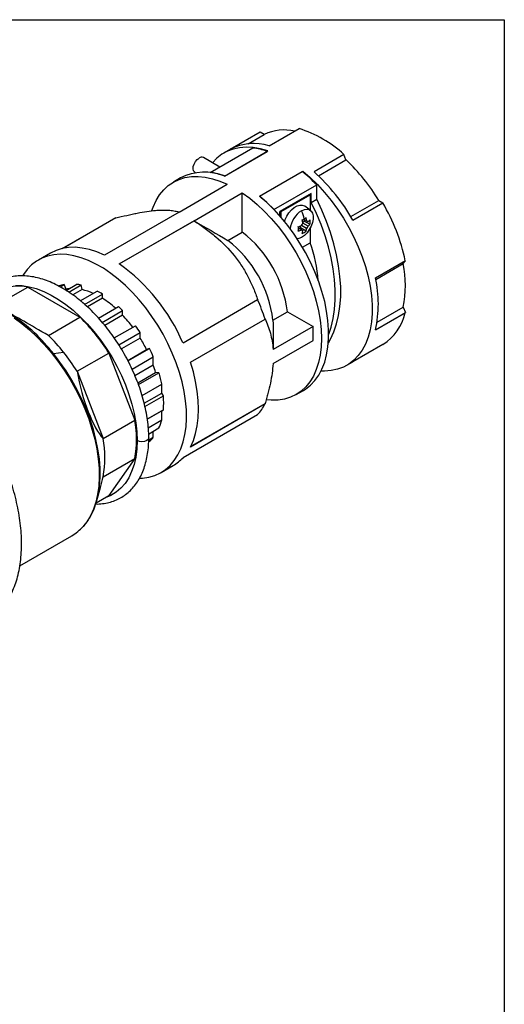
# Model space of a CAD drawing. Header units: inches. Extents: x 0 to 44, y 0 to 34.
# Tile 7 of 7: x 38.4 to 44, y 22.6 to 34. Entities that reach past the tile are written whole.
import ezdxf

# ---------------------------------------------------------------- set-up
doc = ezdxf.new("R2010")
doc.units = ezdxf.units.IN
doc.header["$LTSCALE"] = 4
doc.header["$MEASUREMENT"] = 0
doc.linetypes.add('SLD-Solid', pattern=[0])
doc.layers.add('SLD-DEFPOINTS', color=7, linetype='Continuous')

# ---------------------------------------------------------------- blocks, each defined once
blk = doc.blocks.new('Block2')
at = {"color": 7, "linetype": 'SLD-Solid', "lineweight": 18}
for p, q in [((44, 34), (0, 34)), ((44, 0), (44, 34))]:
    blk.add_line(p, q, dxfattribs=at)

msp = doc.modelspace()

# ---------------------------------------------------------------- linework, layer by layer
at = {"color": 7, "linetype": 'SLD-Solid'}
for p, q in [((0, 34), (44, 34)), ((44, 34), (44, 0))]:
    msp.add_line(p, q, dxfattribs=at)
for p, q in [((41.181, 32.702), (40.835, 32.502)), ((41.043, 32.566), (41.229, 32.673)), ((41.229, 32.673), (41.181, 32.702)), ((41.285, 32.542), (41.63, 32.742)), ((40.602, 32.233), (41.096, 32.518)), ((40.835, 32.502), (40.763, 32.46)), ((40.769, 32.194), (41.27, 32.483)), ((40.769, 32.194), (41.263, 32.479)), ((42.149, 32.442), (41.803, 32.243)), ((42.172, 32.381), (42.149, 32.442)), ((40.715, 32.298), (40.526, 32.407)), ((41.854, 32.197), (42.172, 32.381)), ((40.428, 32.237), (40.437, 32.231)), ((41.173, 31.961), (41.674, 32.25)), ((41.173, 31.961), (41.667, 32.246)), ((41.674, 32.24), (41.674, 32.25)), ((40.262, 32.171), (40.179, 32.123)), ((40.245, 31.777), (40.801, 32.098)), ((41.34, 31.807), (41.834, 32.092)), ((41.834, 31.925), (41.834, 32.092)), ((40.417, 31.677), (40.974, 31.999)), ((40.974, 31.546), (40.974, 31.999)), ((41.771, 31.993), (41.409, 31.784)), ((41.749, 31.98), (41.757, 31.975)), ((41.771, 31.889), (41.771, 31.993)), ((41.423, 31.782), (41.757, 31.975)), ((41.757, 31.975), (41.757, 31.8)), ((41.771, 31.889), (41.834, 31.925)), ((42.229, 31.725), (42.551, 31.91)), ((42.253, 31.684), (42.598, 31.883)), ((42.551, 31.91), (42.598, 31.883)), ((40.245, 31.777), (39.382, 31.279)), ((40.248, 31.775), (40.245, 31.777)), ((41.409, 31.731), (41.409, 31.784)), ((41.423, 31.782), (41.415, 31.787)), ((41.423, 31.715), (41.423, 31.782)), ((41.76, 31.798), (41.695, 31.846)), ((38.894, 31.356), (39.509, 31.711)), ((39.513, 31.709), (38.908, 31.359)), ((39.554, 31.18), (40.417, 31.677)), ((40.418, 31.677), (39.555, 31.179)), ((40.417, 31.677), (40.42, 31.675)), ((41.672, 31.662), (41.691, 31.673)), ((41.734, 31.614), (41.674, 31.648)), ((41.718, 31.674), (41.682, 31.695)), ((41.734, 31.665), (41.682, 31.695)), ((41.757, 31.635), (41.691, 31.673)), ((40.806, 31.45), (40.974, 31.546)), ((41.659, 31.571), (41.622, 31.592)), ((41.646, 31.595), (41.646, 31.617)), ((41.712, 31.557), (41.646, 31.595)), ((41.718, 31.588), (41.659, 31.622)), ((41.757, 31.59), (41.757, 31.422)), ((41.669, 31.371), (41.757, 31.422)), ((38.76, 31.304), (38.62, 31.223)), ((42.858, 31.215), (42.512, 31.015)), ((42.516, 30.998), (42.833, 31.181)), ((42.833, 31.181), (42.858, 31.215)), ((38.249, 30.765), (38.499, 30.909)), ((38.499, 30.909), (39.1, 30.561)), ((38.861, 30.924), (38.855, 30.921)), ((38.87, 30.913), (38.916, 30.94)), ((38.939, 30.887), (38.916, 30.94)), ((38.939, 30.887), (38.927, 30.879)), ((38.94, 30.872), (39.064, 30.944)), ((38.97, 30.852), (39.113, 30.935)), ((39.125, 30.882), (39.017, 30.819)), ((39.104, 30.753), (39.298, 30.864)), ((39.125, 30.882), (39.113, 30.935)), ((39.154, 30.71), (39.359, 30.829)), ((39.359, 30.781), (39.186, 30.681)), ((39.359, 30.781), (39.359, 30.829)), ((41.152, 30.762), (40.29, 30.264)), ((39.313, 30.552), (39.544, 30.686)), ((39.357, 30.502), (39.593, 30.638)), ((39.593, 30.586), (39.593, 30.638)), ((41.329, 30.528), (41.496, 30.625)), ((41.496, 30.625), (41.792, 30.454)), ((42.512, 30.416), (42.858, 30.616)), ((42.531, 30.503), (42.833, 30.677)), ((42.833, 30.677), (42.858, 30.616)), ((38.736, 30.351), (39.1, 30.561)), ((39.593, 30.586), (39.386, 30.467)), ((40.376, 30.043), (41.238, 30.541)), ((39.496, 30.322), (39.741, 30.464)), ((39.549, 30.242), (39.796, 30.384)), ((39.796, 30.321), (39.796, 30.384)), ((41.792, 30.454), (41.33, 30.187)), ((41.792, 30.293), (41.792, 30.454)), ((39.796, 30.321), (39.578, 30.195)), ((41.33, 30.026), (41.792, 30.293)), ((38.793, 30.143), (38.746, 30.2)), ((38.793, 30.143), (38.911, 30.158)), ((39.651, 30.063), (39.869, 30.189)), ((39.654, 30.058), (39.902, 30.201)), ((39.902, 30.201), (39.869, 30.189)), ((42.598, 30.247), (42.253, 30.047)), ((38.841, 30.082), (38.793, 30.143)), ((39.068, 29.937), (39.433, 30.148)), ((39.433, 30.148), (39.734, 29.372)), ((39.701, 29.962), (39.946, 30.104)), ((39.946, 30.008), (39.946, 30.104)), ((42.181, 30.006), (42.253, 30.047)), ((39.068, 29.937), (39.369, 29.162)), ((39.946, 30.008), (39.735, 29.886)), ((39.768, 29.805), (39.974, 29.924)), ((39.776, 29.783), (40.012, 29.92)), ((40.012, 29.92), (39.974, 29.924)), ((39.817, 29.659), (40.044, 29.79)), ((40.044, 29.685), (40.044, 29.79)), ((41.596, 29.668), (41.68, 29.716)), ((39.842, 29.568), (40.044, 29.685)), ((39.851, 29.529), (40.063, 29.652)), ((40.063, 29.652), (40.044, 29.685)), ((39.878, 29.385), (40.063, 29.491)), ((40.044, 29.48), (39.878, 29.385)), ((40.044, 29.48), (40.063, 29.491)), ((40.044, 29.375), (40.044, 29.48)), ((41.238, 29.56), (40.376, 29.062)), ((40.378, 29.067), (41.238, 29.563)), ((39.369, 29.162), (39.734, 29.372)), ((39.889, 29.285), (40.044, 29.375)), ((40.29, 28.939), (41.152, 29.437)), ((39.893, 29.212), (40.012, 29.282)), ((39.893, 29.143), (39.946, 29.174)), ((39.946, 29.174), (39.946, 29.243)), ((39.893, 29.123), (39.902, 29.128)), ((39.369, 28.719), (39.734, 28.93)), ((39.734, 28.93), (39.433, 28.501)), ((40.037, 28.768), (40.177, 28.849)), ((39.295, 28.443), (39.336, 28.593)), ((39.288, 28.418), (39.433, 28.501)), ((38.405, 27.69), (39.005, 28.036))]:
    msp.add_line(p, q)
at = {"flags": 128}
for points in [[(41.27, 32.483), (41.184, 32.508), (41.101, 32.522), (41.02, 32.527), (40.943, 32.521), (40.87, 32.506), (40.802, 32.48), (40.739, 32.445), (40.682, 32.401), (40.63, 32.347), (40.63, 32.347)], [(40.428, 32.237), (40.426, 32.238), (40.413, 32.253), (40.407, 32.275), (40.409, 32.303), (40.419, 32.332), (40.434, 32.361), (40.454, 32.385), (40.477, 32.402)], [(41.674, 32.25), (41.76, 32.176), (41.843, 32.094), (41.924, 32.005), (42.001, 31.911), (42.074, 31.811), (42.142, 31.707), (42.205, 31.599), (42.263, 31.488), (42.314, 31.375), (42.358, 31.261), (42.396, 31.147), (42.427, 31.034), (42.45, 30.922), (42.465, 30.812), (42.473, 30.706), (42.473, 30.604), (42.465, 30.507), (42.45, 30.415), (42.427, 30.33), (42.396, 30.252), (42.358, 30.181), (42.314, 30.119), (42.263, 30.065), (42.205, 30.021), (42.142, 29.986), (42.074, 29.96), (42.001, 29.945), (41.924, 29.939), (41.884, 29.94)], [(39.931, 31.795), (39.946, 31.835), (39.979, 31.909), (40.02, 31.976), (40.067, 32.034), (40.12, 32.083), (40.179, 32.123), (40.244, 32.154), (40.313, 32.176), (40.387, 32.187), (40.465, 32.189), (40.546, 32.181), (40.629, 32.163), (40.715, 32.135), (40.801, 32.098)], [(40.974, 31.999), (41.06, 31.936), (41.146, 31.865), (41.229, 31.786), (41.31, 31.701), (41.388, 31.609), (41.462, 31.513), (41.531, 31.411), (41.596, 31.306), (41.655, 31.197), (41.708, 31.086), (41.755, 30.974), (41.796, 30.861), (41.829, 30.748), (41.855, 30.637), (41.874, 30.527), (41.886, 30.42), (41.89, 30.317), (41.886, 30.218), (41.874, 30.125), (41.855, 30.037), (41.829, 29.956), (41.796, 29.882), (41.755, 29.816), (41.708, 29.757), (41.655, 29.708), (41.596, 29.668), (41.531, 29.637), (41.462, 29.616), (41.388, 29.604), (41.31, 29.602), (41.253, 29.607)], [(41.68, 29.716), (41.704, 29.731), (41.761, 29.776), (41.813, 29.83), (41.857, 29.892), (41.895, 29.963), (41.926, 30.041), (41.949, 30.126), (41.964, 30.217), (41.972, 30.315), (41.972, 30.417), (41.964, 30.523), (41.949, 30.633), (41.926, 30.744), (41.895, 30.858), (41.857, 30.972), (41.813, 31.086), (41.761, 31.199), (41.704, 31.31), (41.641, 31.418), (41.573, 31.522), (41.5, 31.622), (41.423, 31.716), (41.342, 31.805), (41.259, 31.886), (41.173, 31.961)], [(41.973, 30.365), (42.001, 30.448), (42.025, 30.546), (42.041, 30.651), (42.049, 30.762), (42.049, 30.878), (42.041, 30.997), (42.025, 31.121), (42.001, 31.247), (41.969, 31.375), (41.931, 31.504), (41.884, 31.633), (41.831, 31.762), (41.771, 31.889)], [(41.969, 30.267), (41.993, 30.308), (42.032, 30.392), (42.064, 30.484), (42.087, 30.582), (42.103, 30.687), (42.111, 30.798), (42.111, 30.914), (42.103, 31.034), (42.087, 31.157), (42.064, 31.283), (42.032, 31.411), (41.993, 31.54), (41.947, 31.669), (41.894, 31.798), (41.834, 31.925)], [(41.462, 31.669), (41.47, 31.69), (41.489, 31.731), (41.514, 31.769), (41.543, 31.803), (41.574, 31.829), (41.607, 31.848), (41.638, 31.858), (41.667, 31.858), (41.692, 31.848), (41.695, 31.846)], [(41.66, 31.793), (41.692, 31.807), (41.722, 31.811), (41.748, 31.805), (41.77, 31.789), (41.784, 31.765), (41.792, 31.734), (41.792, 31.697), (41.784, 31.656), (41.77, 31.615), (41.748, 31.575), (41.722, 31.539), (41.692, 31.508), (41.66, 31.485)], [(41.734, 31.665), (41.732, 31.666), (41.73, 31.667), (41.728, 31.668), (41.726, 31.669), (41.724, 31.67), (41.722, 31.671), (41.72, 31.673), (41.718, 31.674)], [(41.659, 31.571), (41.661, 31.57), (41.663, 31.569), (41.665, 31.567), (41.667, 31.566), (41.669, 31.565), (41.671, 31.564), (41.672, 31.563), (41.674, 31.562)], [(41.66, 31.485), (41.628, 31.471), (41.609, 31.468)], [(39.382, 31.279), (39.295, 31.316), (39.209, 31.344), (39.126, 31.361), (39.045, 31.37), (38.967, 31.368), (38.893, 31.356), (38.824, 31.334), (38.76, 31.304)], [(39.79, 28.702), (39.823, 28.703), (39.896, 28.714), (39.965, 28.734), (40.029, 28.764), (40.088, 28.802), (40.142, 28.85), (40.189, 28.906), (40.23, 28.97), (40.264, 29.041), (40.292, 29.12), (40.312, 29.205), (40.325, 29.296), (40.33, 29.392), (40.329, 29.493), (40.319, 29.597), (40.303, 29.705), (40.279, 29.814), (40.248, 29.925), (40.21, 30.036), (40.166, 30.147), (40.116, 30.257), (40.06, 30.365), (39.998, 30.47), (39.931, 30.572), (39.86, 30.669), (39.785, 30.762), (39.707, 30.849), (39.626, 30.929), (39.542, 31.003), (39.458, 31.069), (39.372, 31.127), (39.285, 31.177), (39.199, 31.218), (39.114, 31.25), (39.031, 31.272), (38.95, 31.286), (38.872, 31.289), (38.797, 31.283), (38.726, 31.268), (38.659, 31.243), (38.597, 31.209), (38.541, 31.166), (38.491, 31.114), (38.447, 31.054), (38.44, 31.044)], [(38.355, 30.93), (38.433, 30.927), (38.513, 30.914), (38.596, 30.892), (38.681, 30.859), (38.766, 30.818), (38.852, 30.768), (38.937, 30.709), (39.021, 30.642), (39.103, 30.567), (39.183, 30.485), (39.26, 30.397), (39.334, 30.304), (39.403, 30.205), (39.467, 30.103), (39.526, 29.997), (39.579, 29.889), (39.626, 29.779), (39.666, 29.668), (39.699, 29.558), (39.726, 29.449), (39.745, 29.341), (39.756, 29.237), (39.76, 29.136)], [(38.339, 30.555), (38.428, 30.489), (38.517, 30.415), (38.603, 30.335), (38.687, 30.247), (38.767, 30.153), (38.844, 30.054), (38.917, 29.95), (38.985, 29.843), (39.048, 29.731), (39.105, 29.618), (39.156, 29.502), (39.201, 29.386), (39.239, 29.269), (39.27, 29.153), (39.295, 29.039), (39.311, 28.926), (39.321, 28.817), (39.322, 28.712), (39.317, 28.611), (39.304, 28.515), (39.283, 28.426), (39.255, 28.342), (39.22, 28.266), (39.179, 28.198), (39.136, 28.144)], [(39.209, 28.241), (39.228, 28.274), (39.264, 28.349), (39.292, 28.431), (39.313, 28.519), (39.327, 28.614), (39.333, 28.713), (39.332, 28.817), (39.324, 28.925), (39.308, 29.036), (39.285, 29.149), (39.255, 29.264), (39.218, 29.379), (39.174, 29.495), (39.124, 29.609), (39.069, 29.723), (39.007, 29.833), (38.94, 29.941), (38.869, 30.044), (38.841, 30.082)], [(40.376, 29.062), (40.41, 29.136), (40.436, 29.217), (40.455, 29.305), (40.466, 29.399), (40.47, 29.498), (40.466, 29.601), (40.455, 29.708), (40.436, 29.818), (40.41, 29.93), (40.376, 30.043)], [(39.76, 29.136), (39.756, 29.038), (39.744, 28.945), (39.725, 28.858), (39.697, 28.778), (39.663, 28.706), (39.621, 28.641), (39.573, 28.586), (39.518, 28.539), (39.457, 28.502), (39.391, 28.475), (39.382, 28.472)], [(39.894, 29.168), (39.894, 29.168), (39.888, 29.15), (39.871, 29.136), (39.846, 29.126), (39.816, 29.122), (39.786, 29.126), (39.76, 29.136)]]:
    msp.add_lwpolyline(points, dxfattribs=at)
for centre, radius, start, end in [((41.462, 32.177), 0.549, 77.6169, 115.1811), ((41.244, 31.474), 1.325, 46.937, 73.0684), ((41.108, 31.986), 0.584, 72.3916, 117.8274), ((40.993, 31.697), 0.827, 70.9391, 82.8416), ((40.505, 32.365), 0.0473, 64.1677, 127.1428), ((40.683, 30.796), 2.175, 30.82, 46.7691), ((40.541, 31.62), 0.618, 68.3058, 116.8089), ((40.499, 31.412), 0.827, 70.9391, 82.8416), ((40.453, 30.761), 1.918, 43.9394, 50.7277), ((40.287, 30.564), 2.262, 29.6752, 47.9139), ((39.958, 30.476), 1.918, 43.9394, 50.7277), ((40.645, 30.741), 2.262, 12.0868, 30.3245), ((41.816, 31.548), 0.291, 122.5796, 172.8356), ((41.185, 31.585), 0.518, 12.8069, 23.6114), ((41.313, 31.839), 0.409, 327.8676, 332.1324), ((41.226, 32.505), 0.93, 298.3487, 299.9725), ((41.252, 31.594), 0.426, 7.3052, 12.6193), ((41.308, 32.363), 0.765, 299.9656, 301.8147), ((41.296, 31.62), 0.426, 7.3052, 12.6193), ((41.596, 31.839), 0.221, 308.3135, 316.5331), ((41.596, 31.788), 0.221, 308.3135, 316.5331), ((41.531, 31.661), 0.228, 353.5656, 6.4344), ((40.13, 30.459), 1.376, 6.9106, 52.1926), ((41.495, 32.015), 0.426, 287.3785, 292.6923), ((40.777, 31.583), 0.845, 358.2697, 1.7303), ((41.495, 31.964), 0.426, 287.3785, 292.6923), ((41.455, 31.594), 0.221, 343.465, 351.684), ((41.576, 31.74), 0.228, 293.5625, 306.4321), ((41.499, 31.62), 0.221, 343.465, 351.684), ((41.373, 31.805), 0.409, 327.8676, 332.1324), ((39.963, 30.363), 1.376, 6.9106, 52.1926), ((40.324, 30.88), 1.532, 3.9046, 20.6985), ((38.265, 29.39), 2.205, 23.3545, 54.2347), ((41.586, 30.929), 1.272, 348.5757, 11.4243), ((41.221, 30.716), 1.325, 346.9364, 13.0636), ((38.379, 30.371), 0.55, 77.4788, 112.7403), ((38.989, 30.577), 0.37, 101.339, 110.2167), ((39.014, 30.516), 0.378, 95.9523, 101.3585), ((38.988, 30.382), 0.566, 77.3116, 82.3264), ((38.975, 30.231), 0.667, 65.4494, 77.0351), ((38.837, 29.996), 0.983, 57.9419, 62.0635), ((38.751, 29.82), 1.137, 48.0935, 57.6657), ((39.064, 29.825), 2.289, 18.2265, 24.1849), ((37.285, 28.992), 1.896, 39.5776, 59.8363), ((38.542, 29.609), 1.471, 44.3985, 47.0526), ((42.287, 30.741), 0.584, 302.1845, 347.6142), ((37.593, 29.009), 2.164, 31.7579, 45.8312), ((38.463, 29.515), 1.557, 36.7444, 43.4833), ((38.318, 29.414), 1.768, 33.2667, 36.3961), ((37.317, 28.88), 2.043, 38.7113, 46.0316), ((38.347, 29.429), 1.701, 26.533, 31.6066), ((37.14, 28.736), 2.271, 31.9317, 38.7524), ((38.325, 29.413), 1.763, 23.0717, 26.5359), ((38.531, 29.504), 1.503, 16.2488, 19.6251), ((38.623, 29.514), 1.448, 11.0068, 16.2838), ((39.084, 29.572), 0.983, 355.3087, 4.6913), ((40.731, 29.825), 0.572, 317.3824, 332.4162), ((38.488, 29.151), 1.265, 349.9189, 10.0811), ((39.478, 29.514), 0.583, 336.5196, 346.2015), ((38.123, 28.94), 1.265, 349.9189, 10.0811), ((39.66, 29.413), 0.374, 310.3916, 320.1357), ((39.935, 29.266), 0.483, 300.0473, 317.3134), ((38.739, 28.494), 0.529, 300.1467, 318.6529)]:
    msp.add_arc(centre, radius, start, end)
for centre, major_axis, ratio, start_param, end_param in [((41.575, 31.632), (0.034, 0.277), 0.402345, 4.911148, 4.969258), ((41.624, 31.716), (0.223, 0.168), 0.402399, 4.45551, 4.513568), ((38.9, 30.256), (0.771, -0.445), 0.000067, 1.785421, 2.601143), ((39.28, 29.782), (-0.168, 0.656), 0.259301, 1.265788, 2.738167), ((39.28, 29.275), (0.151, 1.086), 0.171255, 4.058297, 4.199356)]:
    msp.add_ellipse(centre, major_axis=major_axis, ratio=ratio, start_param=start_param, end_param=end_param)
for points, knots in [([(39.513, 31.709), (39.556, 31.72), (39.599, 31.73), (39.661, 31.744), (39.682, 31.748), (39.723, 31.757), (39.742, 31.761), (39.84, 31.78), (39.911, 31.79), (39.99, 31.798), (40.006, 31.799), (40.035, 31.8), (40.05, 31.801), (40.09, 31.801), (40.115, 31.8), (40.159, 31.796), (40.18, 31.793), (40.207, 31.787), (40.216, 31.785), (40.233, 31.78), (40.241, 31.778), (40.248, 31.775)], [0, 0, 0, 0, 0.125, 0.125, 0.1875, 0.1875, 0.25, 0.25, 0.5, 0.5, 0.5625, 0.5625, 0.625, 0.625, 0.75, 0.75, 0.875, 0.875, 0.9375, 0.9375, 1, 1, 1, 1]), ([(40.42, 31.675), (40.463, 31.648), (40.506, 31.618), (40.568, 31.572), (40.589, 31.557), (40.629, 31.525), (40.649, 31.508), (40.746, 31.425), (40.818, 31.352), (40.897, 31.254), (40.912, 31.233), (40.942, 31.193), (40.956, 31.172), (40.996, 31.11), (41.021, 31.068), (41.065, 30.982), (41.086, 30.939), (41.113, 30.873), (41.122, 30.85), (41.138, 30.806), (41.146, 30.784), (41.154, 30.762)], [0, 0, 0, 0, 0.125, 0.125, 0.1875, 0.1875, 0.25, 0.25, 0.5, 0.5, 0.5625, 0.5625, 0.625, 0.625, 0.75, 0.75, 0.875, 0.875, 0.9375, 0.9375, 1, 1, 1, 1]), ([(39.894, 29.168), (39.894, 29.17), (39.895, 29.203), (39.891, 29.272), (39.881, 29.374), (39.863, 29.479), (39.839, 29.585), (39.808, 29.691), (39.772, 29.798), (39.729, 29.905), (39.68, 30.01), (39.627, 30.113), (39.568, 30.214), (39.504, 30.312), (39.437, 30.405), (39.365, 30.495), (39.291, 30.579), (39.213, 30.658), (39.133, 30.731), (39.051, 30.797), (38.967, 30.856), (38.883, 30.908), (38.798, 30.952), (38.713, 30.987), (38.629, 31.014), (38.546, 31.032), (38.464, 31.041), (38.386, 31.041), (38.31, 31.032), (38.239, 31.014), (38.172, 30.987), (38.12, 30.959), (38.092, 30.937), (38.082, 30.929)], [0, 0, 0, 0, 0.00177, 0.035873, 0.069965, 0.104032, 0.138067, 0.172069, 0.206042, 0.23999, 0.27392, 0.307839, 0.341753, 0.375671, 0.409598, 0.44354, 0.477506, 0.511503, 0.545538, 0.579616, 0.613742, 0.647913, 0.682124, 0.716354, 0.750558, 0.784674, 0.818623, 0.852314, 0.885671, 0.918659, 0.951307, 0.983715, 1, 1, 1, 1]), ([(41.238, 30.544), (41.25, 30.518), (41.261, 30.492), (41.282, 30.436), (41.291, 30.407), (41.315, 30.318), (41.326, 30.255), (41.33, 30.187)], [0, 0, 0, 0, 0.25, 0.25, 0.5, 0.5, 1, 1, 1, 1]), ([(38.009, 27.042), (38.017, 27.046), (38.049, 27.063), (38.1, 27.101), (38.16, 27.156), (38.215, 27.219), (38.264, 27.288), (38.307, 27.365), (38.344, 27.449), (38.374, 27.538), (38.398, 27.634), (38.414, 27.735), (38.424, 27.841), (38.427, 27.951), (38.423, 28.064), (38.412, 28.181), (38.394, 28.3), (38.37, 28.421), (38.339, 28.543), (38.302, 28.665), (38.259, 28.788), (38.21, 28.91), (38.155, 29.032), (38.095, 29.151), (38.029, 29.268), (37.959, 29.382), (37.885, 29.493), (37.806, 29.6), (37.724, 29.702), (37.638, 29.8), (37.55, 29.892), (37.459, 29.977), (37.366, 30.057), (37.271, 30.13), (37.175, 30.196), (37.079, 30.254), (36.982, 30.304), (36.885, 30.346), (36.789, 30.38), (36.694, 30.405), (36.6, 30.421), (36.509, 30.428), (36.421, 30.426), (36.336, 30.415), (36.255, 30.395), (36.179, 30.368), (36.133, 30.343), (36.111, 30.331)], [0, 0, 0, 0, 0.007518, 0.029376, 0.051241, 0.073176, 0.095233, 0.117443, 0.139809, 0.162318, 0.184942, 0.207648, 0.230406, 0.253191, 0.275986, 0.298775, 0.321552, 0.344314, 0.367062, 0.389795, 0.412516, 0.435226, 0.457927, 0.480623, 0.503317, 0.52601, 0.548706, 0.571406, 0.594114, 0.616832, 0.639564, 0.662311, 0.685077, 0.707862, 0.730667, 0.753492, 0.776333, 0.799183, 0.822024, 0.844835, 0.867588, 0.89025, 0.912784, 0.935161, 0.957369, 0.979418, 1, 1, 1, 1]), ([(41.33, 30.026), (41.325, 29.952), (41.315, 29.877), (41.291, 29.76), (41.282, 29.721), (41.266, 29.662), (41.261, 29.642), (41.25, 29.602), (41.244, 29.583), (41.238, 29.563)], [0, 0, 0, 0, 0.5, 0.5, 0.75, 0.75, 0.875, 0.875, 1, 1, 1, 1]), ([(39.281, 28.404), (39.282, 28.404), (39.309, 28.402), (39.361, 28.407), (39.435, 28.42), (39.504, 28.442), (39.569, 28.473), (39.628, 28.512), (39.683, 28.559), (39.731, 28.613), (39.774, 28.674), (39.811, 28.743), (39.841, 28.817), (39.865, 28.898), (39.882, 28.985), (39.893, 29.075), (39.894, 29.137), (39.894, 29.168)], [0, 0, 0, 0, 0.002663, 0.075113, 0.146789, 0.217679, 0.287921, 0.357787, 0.427576, 0.497571, 0.56807, 0.639255, 0.71117, 0.78374, 0.856816, 0.930227, 1, 1, 1, 1]), ([(39.142, 28.15), (39.148, 28.156), (39.17, 28.18), (39.192, 28.209), (39.205, 28.234), (39.206, 28.235)], [0, 0, 0, 0, 0.24136, 0.94112, 1, 1, 1, 1])]:
    msp.add_open_spline(points, degree=3, knots=knots)
for points in [[(39.509, 31.711), (39.51, 31.71), (39.512, 31.71), (39.513, 31.709)], [(40.42, 31.675), (40.549, 31.6), (40.678, 31.525), (40.806, 31.45)], [(41.154, 30.762), (41.153, 30.762), (41.153, 30.762), (41.152, 30.762)], [(41.238, 30.541), (41.238, 30.542), (41.238, 30.543), (41.238, 30.544)], [(41.329, 30.528), (41.33, 30.414), (41.33, 30.301), (41.33, 30.187)], [(41.238, 29.563), (41.238, 29.562), (41.238, 29.561), (41.238, 29.56)]]:
    msp.add_open_spline(points, degree=3)

# ---------------------------------------------------------------- block references
at = {"layer": 'SLD-DEFPOINTS'}
msp.add_blockref('Block2', (0, 0), dxfattribs=at)

doc.saveas('drawing.dxf')
